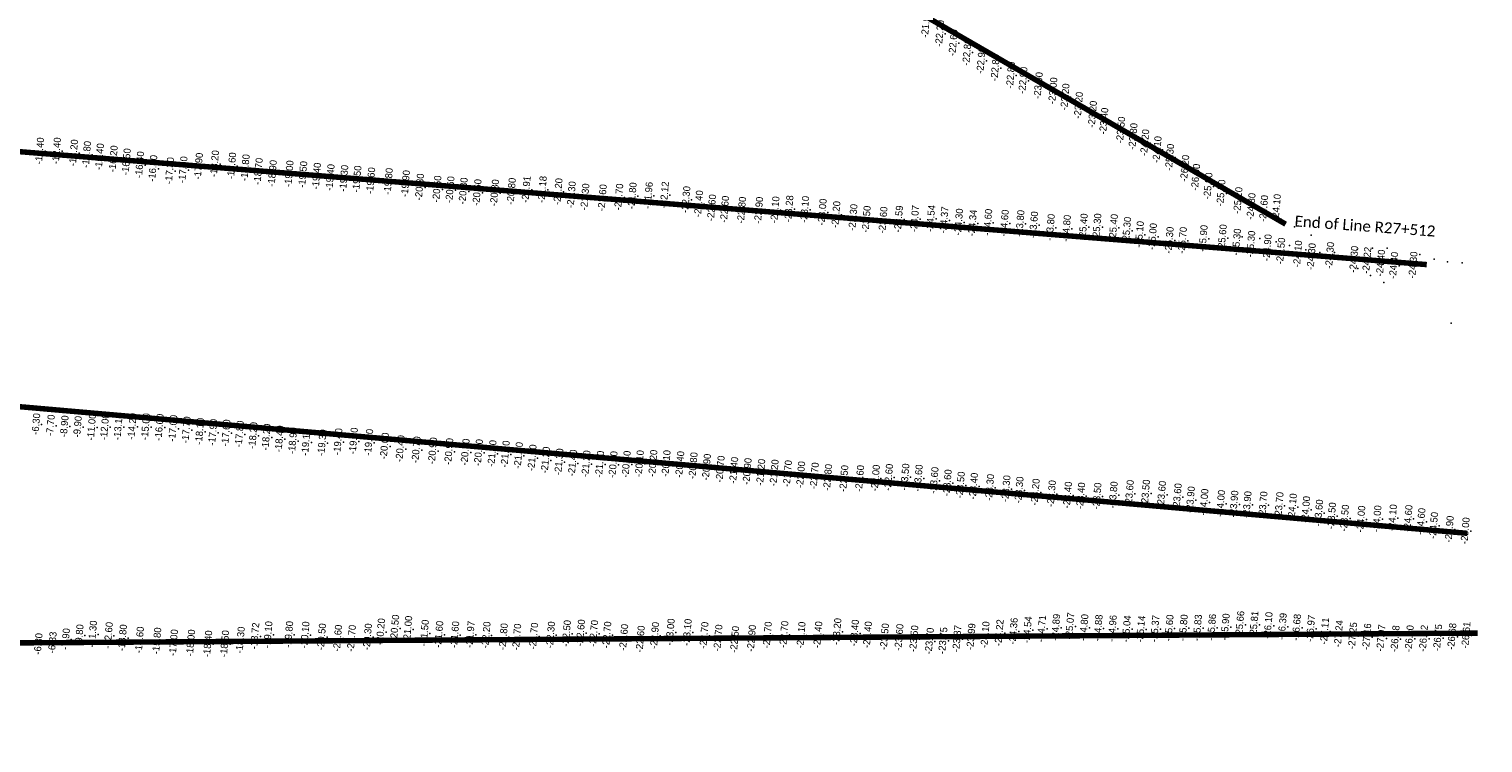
# Model space of a CAD drawing. Header units: feet. Extents: x 850675 to 1077306, y 463961 to 606658.
# Tile 59 of 77: x 945258 to 947924, y 566951 to 568260. Entities that reach past the tile are written whole.
import ezdxf
from ezdxf.enums import TextEntityAlignment as Align

# ---------------------------------------------------------------- set-up
doc = ezdxf.new("R2010")
doc.units = ezdxf.units.FT
doc.header["$MEASUREMENT"] = 0
doc.header["$XCLIPFRAME"] = 0
doc.header["$PDSIZE"] = 100
for name, color, linetype in [('ELEV8', 7, 'Continuous'), ('Plan', 150, 'Continuous'), ('POINTS8', 7, 'Continuous'), ('Text', 255, 'Continuous')]:
    doc.layers.add(name, color=color, linetype=linetype)
doc.layers.add('MrSID', color=251, linetype='Continuous', transparency=0.2)
doc.styles.add('Legend', font='calibri.ttf')
doc.styles.add('MM-STANDARD', font='txt', dxfattribs={"height": 1})
picture_1 = doc.add_image_def('image8.sid', size_in_pixel=(6313, 6971))
picture_2 = doc.add_image_def('image11.jpg', size_in_pixel=(1570, 944))

msp = doc.modelspace()

# ---------------------------------------------------------------- linework, layer by layer
at = {"layer": 'Plan', "const_width": 10}
for points in [[(944617.69, 569602.19), (947562.18, 567902.19)], [(944715.01, 568077.37), (947820.9176, 567828.0414)], [(944807.5, 567605.34), (947895.1829, 567335.2022)], [(944900.26, 567131.98), (947914.007, 567152.1575)]]:
    msp.add_lwpolyline(points, dxfattribs=at)
at = {"layer": 'POINTS8', "color": 250, "linetype": 'Continuous', "lineweight": 0, "transparency": 33554687}
for p in [(946937.93, 568251.25, -22.2), (946962.61, 568234.2, -22.6), (946987.93, 568216.84, -22.8), (947013.81, 568201.73, -22.9), (947039.82, 568188.59, -22.8), (947068.11, 568174.69, -22.8), (947090.64, 568165.36, -22.9), (947118.7, 568155.85, -23), (947145.47, 568146.1, -23), (947167.83, 568134.84, -23.2), (947192.46, 568119.5, -23.2), (947218.07, 568103.05, -23.2), (947238.9, 568090.43, -23.4), (947269.85, 568074.06, -23.5), (947292.48, 568062.31, -23.8), (947313.96, 568050.95, -24.2), (945287.44, 568035.92, -11.4), (945318.41, 568035.93, -12.4), (945349.7, 568032.32, -14.2), (945373.56, 568029.39, -14.8), (945397.25, 568025.17, -15.4), (947336.62, 568038.33, -24.1), (947359.61, 568024.23, -25.3), (945422.46, 568021.28, -16.2), (945446.39, 568015.96, -16.5), (945470.88, 568010.41, -16.4), (945495.06, 568003.73, -16.7), (945525.88, 567999.69, -17.3), (945550.38, 568001.33, -17.8), (945578.83, 568007.79, -17.9), (945608.19, 568012.43, -18.2), (945639.67, 568008.46, -18.6), (945664.42, 568005.14, -18.8), (945688.39, 567998.42, -18.7), (947387.3, 568003.91, -26.2), (945714.22, 567994.53, -18.9), (945744.91, 567993.88, -19), (945770.07, 567992.53, -19.5), (945795.22, 567989.6, -19.4), (945820.22, 567987.08, -19.4), (945845.32, 567985.55, -19.3), (945869.37, 567984.33, -19.5), (945894.67, 567981.19, -19.6), (945926.93, 567979.98, -19.8), (945958.39, 567975.89, -19.9), (945984.14, 567969.73, -20.3), (947407.26, 567987.6, -26), (947430.06, 567971.53, -25.8), (946016.02, 567966.05, -20.5), (946040.06, 567964.74, -20.6), (946064.15, 567962.39, -20.8), (946089.63, 567959.56, -20.6), (946121.67, 567959.03, -20.8), (946152.41, 567961.87, -20.8), (946179.6299, 567965.069, -20.9093), (946209.1795, 567965.2166, -21.1825), (946238.14, 567961.27, -21.2), (946262.51, 567955.51, -21.3), (946287.4, 567951.55, -21.3), (946319.24, 567950.06, -21.6), (946349.52, 567951.31, -21.7), (946374.0735, 567953.5097, -21.7971), (946403.6127, 567954.3092, -21.959), (946433.1519, 567955.1087, -22.1208), (946472.51, 567946.64, -22.3), (947453.77, 567958.71, -25.5), (947484.85, 567945, -25.2), (946495.82, 567938.9, -22.4), (946519.68, 567931.62, -22.6), (946543.53, 567928.88, -22.6), (946574.67, 567927.13, -22.8), (946605.99, 567927.01, -22.9), (946635.84, 567927.88, -23.1), (946661.5062, 567929.7555, -23.283), (946690.39, 567928.62, -23.1), (946722.52, 567923.67, -23), (946747.65, 567919.22, -23.2), (947508.98, 567934.1, -24.8), (947531.49, 567924.14, -24.6), (946778.97, 567913.86, -23.3), (946803.28, 567910.64, -23.5), (946834.01, 567909, -23.6), (946862.4896, 567911.0496, -23.5946), (946892.0375, 567911.3978, -24.0673), (946921.5855, 567911.7459, -24.5401), (946945.8889, 567909.0674, -24.3695), (946972.61, 567905.55, -24.3), (946997.9265, 567903.4755, -24.3442), (947026.07, 567904.95, -24.6), (947056.38, 567903.49, -24.6), (947085.18, 567902.8, -23.8), (947110.18, 567900.32, -23.6), (947140.84, 567895.66, -23.8), (947170.37, 567893.89, -24.8), (947201.23, 567896.43, -25.4), (947226.21, 567896.62, -25.3), (947256.56, 567895.55, -25.4), (947280.79, 567890.26, -25.3), (947553.86, 567911.5, -24.1), (947578.68, 567897.34, -24), (947304.19, 567882.63, -25.1), (947328.18, 567878.78, -25), (947358.82, 567872.06, -25.3), (947383.05, 567871.78, -25.7), (947421.08, 567875.37, -25.9), (947456.07, 567876.6, -25.6), (947482.24, 567878.84, -25.3), (947514.53, 567875.98, -25.3), (947544.67, 567869.58, -24.9), (947569.42, 567863.24, -24.5), (947609.03, 567881.9, -23.8), (947599.46, 567855.39, -24.1), (947624.57, 567850.53, -24.3), (947651.62, 567850.12, -24.3), (947672.19, 567837.56, -23.5), (947693.09, 567855.68, -24.3), (947721.5288, 567858.3085, -24.2224), (947748.15, 567858.36, -24.4), (947808.07, 567846.6, -24.3), (947834.55, 567838.21, -24.6), (947694.76, 567821.15, -23.3), (947770.3144, 567826.0277, -24.4), (947859.07, 567833.04, -24.7), (947886.06, 567831.29, -25), (947717.59, 567807.97, -23.5), (947742.27, 567795.15, -23.8), (947865.94, 567720.75, -25.2), (945280.87, 567534.94, -6.3), (945307.41, 567532.37, -7.7), (945332.84, 567530.83, -8.9), (945357.13, 567529.9, -9.9), (945382.72, 567529.3, -11), (945406.8, 567529.76, -12), (945431.54, 567529.87, -13.1), (945457.04, 567530.33, -14.2), (945481.78, 567530.14, -15), (945506.86, 567528.99, -16), (945531.73, 567526.97, -17), (945556.33, 567524.22, -17.7), (945580.93, 567521.54, -18.1), (945604.94, 567519.56, -17.9), (945629.15, 567518.69, -17.6), (945653.82, 567516.46, -17.8), (945678.7, 567513.82, -18.2), (945702.97, 567510.9, -18.2), (945727.04, 567507.66, -18.4), (945751.53, 567504.15, -18.9), (945775.73, 567501.47, -19.1), (945805.35, 567500.5, -19.3), (945834.47, 567502.63, -19.4), (945862.9, 567503.77, -19.6), (945890.98, 567501.3, -19.8), (945919.81, 567494.49, -20), (945948.61, 567489.83, -20.4), (945977.93, 567487.69, -20.7), (946008.01, 567485.85, -20.9), (946037.88, 567484.48, -20.9), (946067.86, 567483.44, -20.7), (946092.28, 567482.59, -20.8), (946117.1, 567480.88, -21), (946141.27, 567479.92, -21.2), (946165.42, 567477.31, -21.3), (946190.54, 567472.86, -21.2), (946215, 567468.7, -21.2), (946239.83, 567465.55, -21.3), (946264.53, 567463.47, -21.4), (946289.44, 567462.01, -21.2), (946387.25, 567462.37, -20.1), (946412.02, 567462.95, -20.2), (946436.27, 567462.56, -20.1), (946314.44, 567461.2, -21.1), (946339.03, 567460.59, -20.7), (946363.18, 567461.28, -20.4), (946461.36, 567460.65, -20.4), (946485.83, 567458.58, -20.8), (946510.33, 567455.78, -20.9), (946535.5, 567452.27, -20.7), (946560.32, 567449.98, -21.4), (946584.91, 567448.03, -20.9), (946609.84, 567446.31, -21.2), (946634.42, 567445.32, -21.2), (946658.83, 567444.05, -21.7), (946683.14, 567442.06, -22), (946708.04, 567439.86, -22.7), (946732.53, 567436.99, -22.8), (946762.23, 567434.98, -22.5), (946791.19, 567435.01, -21.6), (946820.14, 567435.69, -22), (946844.19, 567437.32, -22.6), (946874.24, 567437.89, -23.5), (946898.63, 567436.01, -23.6), (946927.68, 567431.62, -23.6), (946951.8, 567427.06, -23.6), (946975.91, 567423.08, -23.5), (946999.97, 567420.87, -23.4), (947029.59, 567418.62, -23.3), (947059.53, 567416.38, -23.3), (947083.52, 567413.87, -23.3), (947113.13, 567410.15, -23.2), (947315.39, 567408.45, -23.5), (947142.85, 567407.29, -23.3), (947172.31, 567404.73, -23.4), (947196.54, 567403.17, -23.4), (947226.39, 567402.78, -23.5), (947256.1, 567404.98, -23.8), (947285.81, 567407.79, -23.6), (947344.76, 567406.03, -23.6), (947373.53, 567401.67, -23.6), (947397.68, 567396.1, -23.9), (947422.49, 567391.65, -24), (947453.05, 567389.4, -24), (947477.41, 567388.35, -23.9), (947501.6, 567387.16, -23.9), (947530.69, 567386.78, -23.7), (947560.21, 567385.68, -23.7), (947584.56, 567383.05, -24.1), (947609.08, 567378.16, -24), (947632.84, 567371.91, -23.6), (947656.55, 567366.58, -23.5), (947680.35, 567362.46, -23.5), (947710.25, 567360.57, -24), (947739.75, 567361.17, -24), (947768.12, 567363.03, -24.1), (947796.78, 567362.02, -24.6), (947820.38, 567356.31, -24.6), (947843.59, 567348.98, -24.5), (947872.34, 567342.02, -24.9), (947901.54, 567339.12, -25), (945360.27, 567147.76, -9.8), (945384.54, 567149.85, -11.3), (945413.55, 567147.22, -12.6), (945439.47, 567142.8, -13.8), (945682.0712, 567146.1159, -18.7248), (945706.18, 567148.7, -19.1), (945744.26, 567148.93, -19.8), (945774.08, 567148.14, -20.1), (945804.49, 567144.69, -20.5), (945833.87, 567142.15, -20.6), (945859.36, 567141.87, -20.7), (945888.72, 567144.57, -20.3), (945912.59, 567154.04, -20.2), (945938.62, 567160.67, -20.5), (945962.55, 567158.57, -21), (945992.99, 567151.41, -21.5), (946019.52, 567149.25, -21.6), (946048.76, 567148.65, -21.6), (946077.1183, 567148.9488, -21.9707), (946106.17, 567147.92, -22.2), (946137.76, 567144.98, -21.8), (946162.39, 567144.2, -21.7), (946193.37, 567145.97, -21.7), (946224.46, 567148.22, -22.3), (946253.5553, 567150.7813, -22.5), (946279.42, 567151.92, -22.6), (946303.42, 567150.79, -22.7), (946327.6, 567148.16, -22.7), (946358.55, 567143.6, -22.6), (946415.26, 567147.26, -22.9), (946443.82, 567153.49, -23), (946474.97, 567152.99, -23.1), (946505.86, 567147.47, -22.7), (946531.46, 567142.58, -22.7), (946592.88, 567141.94, -22.9), (946621.92, 567147.98, -22.7), (946652.31, 567149.24, -22.7), (946683.78, 567147.69, -23.1), (946714.49, 567148.45, -23.4), (946749.44, 567154.33, -23.2), (946781.65, 567151.64, -23.4), (946805.51, 567148.41, -23.4), (946836.68, 567144.81, -23.5), (946863.45, 567143.68, -23.6), (946995.3775, 567144.7946, -23.9854), (947021.1848, 567148.3423, -24.1043), (947046.9921, 567151.89, -24.2232), (947072.8477, 567155.0142, -24.3624), (947098.7912, 567157.3671, -24.5385), (947124.7347, 567159.72, -24.7146), (947150.6782, 567162.0729, -24.8907), (947176.6217, 567164.4258, -25.0667), (947202.3986, 567161.6247, -24.8025), (947228.4326, 567160.787, -24.878), (947254.4703, 567159.9859, -24.9568), (947280.508, 567159.1848, -25.0356), (947306.5445, 567158.7096, -25.1422), (947332.576, 567159.6932, -25.3732), (947358.6074, 567160.6768, -25.6043), (947384.6177, 567161.0736, -25.8), (947410.6155, 567161.0179, -25.8276), (947436.6495, 567161.9302, -25.8646), (947461.47, 567162.8, -25.9), (947488.3123, 567167.5778, -25.6631), (947514.2015, 567167.5013, -25.8093), (947540.1843, 567165.6315, -26.0996), (947566.1672, 567163.7616, -26.3898), (947592.15, 567161.8918, -26.68), (947618.1328, 567160.022, -26.9702), (947643.7368, 567155.3209, -27.1128), (947669.2976, 567150.2959, -27.2386), (947695.0638, 567146.7496, -27.2525), (947721.0263, 567144.6167, -27.1595), (947746.9888, 567142.4839, -27.0666), (947825.0641, 567141.8291, -26.8202), (947851.0692, 567143.1029, -26.7467), (947877.0329, 567145.2224, -26.6782), (947902.9555, 567147.7138, -26.612), (945285.03, 567131.65, -6.3), (945310.9107, 567134.1295, -6.8286), (945335.29, 567140.51, -7.9), (945470.56, 567138.73, -14.6), (945502.37, 567137.12, -15.8), (945532.96, 567133.82, -17), (945564.42, 567133.45, -18), (945595.75, 567131.7, -18.4), (945626.72, 567132.06, -18.5), (945655.47, 567138.63, -18.3), (946388.93, 567140.58, -22.6), (946561.99, 567139.81, -22.5), (946890.49, 567141.13, -23.5), (946919.08, 567136.68, -23.7), (946943.7629, 567137.6991, -23.7476), (946969.5702, 567141.2468, -23.8665), (947772.9713, 567140.9609, -26.9771), (947799.0177, 567141.395, -26.8987)]:
    msp.add_point(p, dxfattribs=at)

# ---------------------------------------------------------------- texts
at = {"layer": 'ELEV8', "color": 18, "true_color": 0x000000, "transparency": 33554687, "style": 'MM-STANDARD'}
for s, p in [('-21.90', (946912.37, 568267.94, -21.9)), ('-22.20', (946937.93, 568251.25, -22.2)), ('-22.60', (946962.61, 568234.2, -22.6)), ('-22.80', (946987.93, 568216.84, -22.8)), ('-22.90', (947013.81, 568201.73, -22.9)), ('-22.80', (947039.82, 568188.59, -22.8)), ('-22.80', (947068.11, 568174.69, -22.8)), ('-22.90', (947090.64, 568165.36, -22.9)), ('-23.00', (947118.7, 568155.85, -23)), ('-23.00', (947145.47, 568146.1, -23)), ('-23.20', (947167.83, 568134.84, -23.2)), ('-23.20', (947192.46, 568119.5, -23.2)), ('-23.20', (947218.07, 568103.05, -23.2)), ('-23.40', (947238.9, 568090.43, -23.4)), ('-23.50', (947269.85, 568074.06, -23.5)), ('-23.80', (947292.48, 568062.31, -23.8)), ('-24.20', (947313.96, 568050.95, -24.2)), ('-11.40', (945287.44, 568035.92, -11.4)), ('-12.40', (945318.41, 568035.93, -12.4)), ('-14.20', (945349.7, 568032.32, -14.2)), ('-14.80', (945373.56, 568029.39, -14.8)), ('-15.40', (945397.25, 568025.17, -15.4)), ('-24.10', (947336.62, 568038.33, -24.1)), ('-25.30', (947359.61, 568024.23, -25.3)), ('-16.20', (945422.46, 568021.28, -16.2)), ('-16.50', (945446.39, 568015.96, -16.5)), ('-16.40', (945470.88, 568010.41, -16.4)), ('-16.70', (945495.06, 568003.73, -16.7)), ('-17.30', (945525.88, 567999.69, -17.3)), ('-17.80', (945550.38, 568001.33, -17.8)), ('-17.90', (945578.83, 568007.79, -17.9)), ('-18.20', (945608.19, 568012.43, -18.2)), ('-18.60', (945639.67, 568008.46, -18.6)), ('-18.80', (945664.42, 568005.14, -18.8)), ('-18.70', (945688.39, 567998.42, -18.7)), ('-26.20', (947387.3, 568003.91, -26.2)), ('-18.90', (945714.22, 567994.53, -18.9)), ('-19.00', (945744.91, 567993.88, -19)), ('-19.50', (945770.07, 567992.53, -19.5)), ('-19.40', (945795.22, 567989.6, -19.4)), ('-19.40', (945820.22, 567987.08, -19.4)), ('-19.30', (945845.32, 567985.55, -19.3)), ('-19.50', (945869.37, 567984.33, -19.5)), ('-19.60', (945894.67, 567981.19, -19.6)), ('-19.80', (945926.93, 567979.98, -19.8)), ('-19.90', (945958.39, 567975.89, -19.9)), ('-20.30', (945984.14, 567969.73, -20.3)), ('-26.00', (947407.26, 567987.6, -26)), ('-25.80', (947430.06, 567971.53, -25.8)), ('-20.50', (946016.02, 567966.05, -20.5)), ('-20.60', (946040.06, 567964.74, -20.6)), ('-20.80', (946064.15, 567962.39, -20.8)), ('-20.60', (946089.63, 567959.56, -20.6)), ('-20.80', (946121.67, 567959.03, -20.8)), ('-20.80', (946152.41, 567961.87, -20.8)), ('-20.91', (946179.6299, 567965.069, -20.9093)), ('-21.18', (946209.1795, 567965.2166, -21.1825)), ('-21.20', (946238.14, 567961.27, -21.2)), ('-21.30', (946262.51, 567955.51, -21.3)), ('-21.30', (946287.4, 567951.55, -21.3)), ('-21.60', (946319.24, 567950.06, -21.6)), ('-21.70', (946349.52, 567951.31, -21.7)), ('-21.80', (946374.0735, 567953.5097, -21.7971)), ('-21.96', (946403.6127, 567954.3092, -21.959)), ('-22.12', (946433.1519, 567955.1087, -22.1208)), ('-22.30', (946472.51, 567946.64, -22.3)), ('-25.50', (947453.77, 567958.71, -25.5)), ('-25.20', (947484.85, 567945, -25.2)), ('-22.40', (946495.82, 567938.9, -22.4)), ('-22.60', (946519.68, 567931.62, -22.6)), ('-22.60', (946543.53, 567928.88, -22.6)), ('-22.80', (946574.67, 567927.13, -22.8)), ('-22.90', (946605.99, 567927.01, -22.9)), ('-23.10', (946635.84, 567927.88, -23.1)), ('-23.28', (946661.5062, 567929.7555, -23.283)), ('-23.10', (946690.39, 567928.62, -23.1)), ('-23.00', (946722.52, 567923.67, -23)), ('-23.20', (946747.65, 567919.22, -23.2)), ('-24.80', (947508.98, 567934.1, -24.8)), ('-24.60', (947531.986, 567930.1953, -24.6)), ('-24.10', (947555.2708, 567932.1782, -24.1)), ('-23.30', (946778.97, 567913.86, -23.3)), ('-23.50', (946803.28, 567910.64, -23.5)), ('-23.60', (946834.01, 567909, -23.6)), ('-23.59', (946862.4896, 567911.0496, -23.5946)), ('-24.07', (946892.0375, 567911.3978, -24.0673)), ('-24.54', (946921.5855, 567911.7459, -24.5401)), ('-24.37', (946945.8889, 567909.0674, -24.3695)), ('-24.30', (946972.61, 567905.55, -24.3)), ('-24.34', (946997.9265, 567903.4755, -24.3442)), ('-24.60', (947026.07, 567904.95, -24.6)), ('-24.60', (947056.38, 567903.49, -24.6)), ('-23.80', (947085.18, 567902.8, -23.8)), ('-23.60', (947110.18, 567900.32, -23.6)), ('-23.80', (947140.84, 567895.66, -23.8)), ('-24.80', (947170.37, 567893.89, -24.8)), ('-25.40', (947201.23, 567896.43, -25.4)), ('-25.30', (947226.21, 567896.62, -25.3)), ('-25.40', (947256.56, 567895.55, -25.4)), ('-25.30', (947280.79, 567890.26, -25.3)), ('-25.10', (947304.19, 567882.63, -25.1)), ('-25.00', (947328.18, 567878.78, -25)), ('-25.30', (947358.82, 567872.06, -25.3)), ('-25.70', (947383.05, 567871.78, -25.7)), ('-25.90', (947421.08, 567875.37, -25.9)), ('-25.60', (947456.07, 567876.6, -25.6)), ('-25.30', (947482.24, 567868.7866, -25.3)), ('-25.30', (947508.4169, 567864.8329, -25.3)), ('-24.90', (947538.5569, 567858.4329, -24.9)), ('-24.50', (947563.3069, 567852.0929, -24.5)), ('-24.10', (947594.2617, 567846.9845, -24.1)), ('-24.30', (947619.3717, 567842.1245, -24.3)), ('-24.30', (947653.1158, 567844.2329, -24.3)), ('-24.30', (947697.3295, 567836.998, -24.3)), ('-24.22', (947721.1624, 567834.999, -24.2224)), ('-24.40', (947746.3544, 567830.1677, -24.4)), ('-24.40', (947770.3144, 567826.0277, -24.4)), ('-24.30', (947805.7615, 567826.6092, -24.3)), ('-6.30', (945280.87, 567534.94, -6.3)), ('-7.70', (945307.41, 567532.37, -7.7)), ('-8.90', (945332.84, 567530.83, -8.9)), ('-9.90', (945357.13, 567529.9, -9.9)), ('-11.00', (945382.72, 567529.3, -11)), ('-12.00', (945406.8, 567529.76, -12)), ('-13.10', (945431.54, 567529.87, -13.1)), ('-14.20', (945457.04, 567530.33, -14.2)), ('-15.00', (945481.78, 567530.14, -15)), ('-16.00', (945506.86, 567528.99, -16)), ('-17.00', (945531.73, 567526.97, -17)), ('-17.70', (945556.33, 567524.22, -17.7)), ('-18.10', (945580.93, 567521.54, -18.1)), ('-17.90', (945604.94, 567519.56, -17.9)), ('-17.60', (945629.15, 567518.69, -17.6)), ('-17.80', (945653.82, 567516.46, -17.8)), ('-18.20', (945678.7, 567513.82, -18.2)), ('-18.20', (945702.97, 567510.9, -18.2)), ('-18.40', (945727.04, 567507.66, -18.4)), ('-18.90', (945751.53, 567504.15, -18.9)), ('-19.10', (945775.73, 567501.47, -19.1)), ('-19.30', (945805.35, 567500.5, -19.3)), ('-19.40', (945834.47, 567502.63, -19.4)), ('-19.60', (945862.9, 567503.77, -19.6)), ('-19.80', (945890.98, 567501.3, -19.8)), ('-20.00', (945919.81, 567494.49, -20)), ('-20.40', (945948.61, 567489.83, -20.4)), ('-20.70', (945977.93, 567487.69, -20.7)), ('-20.90', (946008.01, 567485.85, -20.9)), ('-20.90', (946037.88, 567484.48, -20.9)), ('-20.70', (946067.86, 567483.44, -20.7)), ('-20.80', (946092.28, 567482.59, -20.8)), ('-21.00', (946117.1, 567480.88, -21)), ('-21.20', (946141.27, 567479.92, -21.2)), ('-21.30', (946165.42, 567477.31, -21.3)), ('-21.20', (946190.54, 567472.86, -21.2)), ('-21.20', (946215, 567468.7, -21.2)), ('-21.30', (946239.83, 567465.55, -21.3)), ('-21.40', (946264.53, 567463.47, -21.4)), ('-20.20', (946412.02, 567462.95, -20.2)), ('-21.20', (946289.44, 567462.01, -21.2)), ('-21.10', (946314.44, 567461.2, -21.1)), ('-20.70', (946339.03, 567460.59, -20.7)), ('-20.40', (946363.18, 567461.28, -20.4)), ('-20.10', (946387.25, 567462.37, -20.1)), ('-20.10', (946436.27, 567462.56, -20.1)), ('-20.40', (946461.36, 567460.65, -20.4)), ('-20.80', (946485.83, 567458.58, -20.8)), ('-20.90', (946510.33, 567455.78, -20.9)), ('-20.70', (946535.5, 567452.27, -20.7)), ('-21.40', (946560.32, 567449.98, -21.4)), ('-20.90', (946584.91, 567448.03, -20.9)), ('-21.20', (946609.84, 567446.31, -21.2)), ('-21.20', (946634.42, 567445.32, -21.2)), ('-21.70', (946658.83, 567444.05, -21.7)), ('-22.00', (946683.14, 567442.06, -22)), ('-22.70', (946708.04, 567439.86, -22.7)), ('-22.80', (946732.53, 567436.99, -22.8)), ('-22.60', (946844.19, 567437.32, -22.6)), ('-23.50', (946874.24, 567437.89, -23.5)), ('-23.60', (946898.63, 567436.01, -23.6)), ('-22.50', (946762.23, 567434.98, -22.5)), ('-21.60', (946791.19, 567435.01, -21.6)), ('-22.00', (946820.14, 567435.69, -22)), ('-23.60', (946927.68, 567431.62, -23.6)), ('-23.60', (946951.8, 567427.06, -23.6)), ('-23.50', (946975.91, 567423.08, -23.5)), ('-23.40', (946999.97, 567420.87, -23.4)), ('-23.30', (947029.59, 567418.62, -23.3)), ('-23.30', (947059.53, 567416.38, -23.3)), ('-23.30', (947083.52, 567413.87, -23.3)), ('-23.20', (947113.13, 567410.15, -23.2)), ('-23.30', (947142.85, 567407.29, -23.3)), ('-23.40', (947172.31, 567404.73, -23.4)), ('-23.40', (947196.54, 567403.17, -23.4)), ('-23.50', (947226.39, 567402.78, -23.5)), ('-23.80', (947256.1, 567404.98, -23.8)), ('-23.60', (947285.81, 567407.79, -23.6)), ('-23.50', (947315.39, 567408.45, -23.5)), ('-23.60', (947344.76, 567406.03, -23.6)), ('-23.60', (947373.53, 567401.67, -23.6)), ('-23.90', (947397.68, 567396.1, -23.9)), ('-24.00', (947422.49, 567391.65, -24)), ('-24.00', (947453.05, 567389.4, -24)), ('-23.90', (947477.41, 567388.35, -23.9)), ('-23.90', (947501.6, 567387.16, -23.9)), ('-23.70', (947530.69, 567386.78, -23.7)), ('-23.70', (947560.21, 567385.68, -23.7)), ('-24.10', (947584.56, 567383.05, -24.1)), ('-24.00', (947609.08, 567378.16, -24)), ('-23.60', (947632.84, 567371.91, -23.6)), ('-23.50', (947656.55, 567366.58, -23.5)), ('-23.50', (947680.35, 567362.46, -23.5)), ('-24.00', (947710.25, 567360.57, -24)), ('-24.00', (947739.75, 567361.17, -24)), ('-24.10', (947768.12, 567363.03, -24.1)), ('-24.60', (947796.78, 567362.02, -24.6)), ('-24.60', (947820.38, 567356.31, -24.6)), ('-24.50', (947843.59, 567348.98, -24.5)), ('-24.90', (947872.34, 567342.02, -24.9)), ('-25.00', (947901.54, 567339.12, -25)), ('-9.80', (945360.27, 567147.76, -9.8)), ('-11.30', (945384.54, 567149.85, -11.3)), ('-12.60', (945413.55, 567147.22, -12.6)), ('-13.80', (945439.47, 567142.8, -13.8)), ('-18.72', (945682.0712, 567146.1159, -18.7248)), ('-19.10', (945706.18, 567148.7, -19.1)), ('-19.80', (945744.26, 567148.93, -19.8)), ('-20.10', (945774.08, 567148.14, -20.1)), ('-20.50', (945804.49, 567144.69, -20.5)), ('-20.30', (945888.72, 567144.57, -20.3)), ('-20.20', (945912.59, 567154.04, -20.2)), ('-20.50', (945938.62, 567160.67, -20.5)), ('-21.00', (945962.55, 567158.57, -21)), ('-21.50', (945992.99, 567151.41, -21.5)), ('-21.60', (946019.52, 567149.25, -21.6)), ('-21.60', (946048.76, 567148.65, -21.6)), ('-21.97', (946077.1183, 567148.9488, -21.9707)), ('-22.20', (946106.17, 567147.92, -22.2)), ('-21.80', (946137.76, 567144.98, -21.8)), ('-21.70', (946162.39, 567144.2, -21.7)), ('-21.70', (946193.37, 567145.97, -21.7)), ('-22.30', (946224.46, 567148.22, -22.3)), ('-22.50', (946253.5553, 567150.7813, -22.5)), ('-22.60', (946279.42, 567151.92, -22.6)), ('-22.70', (946303.42, 567150.79, -22.7)), ('-22.70', (946327.6, 567148.16, -22.7)), ('-22.60', (946358.55, 567143.6, -22.6)), ('-22.90', (946415.26, 567147.26, -22.9)), ('-23.00', (946443.82, 567153.49, -23)), ('-23.10', (946474.97, 567152.99, -23.1)), ('-22.70', (946505.86, 567147.47, -22.7)), ('-22.70', (946621.92, 567147.98, -22.7)), ('-22.70', (946652.31, 567149.24, -22.7)), ('-23.10', (946683.78, 567147.69, -23.1)), ('-23.40', (946714.49, 567148.45, -23.4)), ('-23.20', (946749.44, 567154.33, -23.2)), ('-23.40', (946781.65, 567151.64, -23.4)), ('-23.40', (946805.51, 567148.41, -23.4)), ('-23.50', (946836.68, 567144.81, -23.5)), ('-23.60', (946863.45, 567143.68, -23.6)), ('-23.99', (946995.3775, 567144.7946, -23.9854)), ('-24.10', (947021.1848, 567148.3423, -24.1043)), ('-24.22', (947046.9921, 567151.89, -24.2232)), ('-24.36', (947072.8477, 567155.0142, -24.3624)), ('-24.54', (947098.7912, 567157.3671, -24.5385)), ('-24.71', (947124.7347, 567159.72, -24.7146)), ('-24.89', (947150.6782, 567162.0729, -24.8907)), ('-25.07', (947176.6217, 567164.4258, -25.0667)), ('-24.80', (947202.3986, 567161.6247, -24.8025)), ('-24.88', (947228.4326, 567160.787, -24.878)), ('-24.96', (947254.4703, 567159.9859, -24.9568)), ('-25.04', (947280.508, 567159.1848, -25.0356)), ('-25.14', (947306.5445, 567158.7096, -25.1422)), ('-25.37', (947332.576, 567159.6932, -25.3732)), ('-25.60', (947358.6074, 567160.6768, -25.6043)), ('-25.80', (947384.6177, 567161.0736, -25.8)), ('-25.83', (947410.6155, 567161.0179, -25.8276)), ('-25.86', (947436.6495, 567161.9302, -25.8646)), ('-25.90', (947461.47, 567162.8, -25.9)), ('-25.66', (947488.3123, 567167.5778, -25.6631)), ('-25.81', (947514.2015, 567167.5013, -25.8093)), ('-26.10', (947540.1843, 567165.6315, -26.0996)), ('-26.39', (947566.1672, 567163.7616, -26.3898)), ('-26.68', (947592.15, 567161.8918, -26.68)), ('-26.97', (947618.1328, 567160.022, -26.9702)), ('-27.11', (947643.7368, 567155.3209, -27.1128)), ('-27.24', (947669.2976, 567150.2959, -27.2386)), ('-27.25', (947695.0638, 567146.7496, -27.2525)), ('-27.16', (947721.0263, 567144.6167, -27.1595)), ('-26.68', (947877.0329, 567145.2224, -26.6782)), ('-26.61', (947902.9555, 567147.7138, -26.612)), ('-6.30', (945285.03, 567131.65, -6.3)), ('-6.83', (945310.9107, 567134.1295, -6.8286)), ('-7.90', (945335.29, 567140.51, -7.9)), ('-14.60', (945470.56, 567138.73, -14.6)), ('-15.80', (945502.37, 567137.12, -15.8)), ('-17.00', (945532.96, 567133.82, -17)), ('-18.00', (945564.42, 567133.45, -18)), ('-18.40', (945595.75, 567131.7, -18.4)), ('-18.50', (945626.72, 567132.06, -18.5)), ('-18.30', (945655.47, 567138.63, -18.3)), ('-20.60', (945833.87, 567142.15, -20.6)), ('-20.70', (945859.36, 567141.87, -20.7)), ('-22.60', (946388.93, 567140.58, -22.6)), ('-22.70', (946531.46, 567142.58, -22.7)), ('-22.50', (946561.99, 567139.81, -22.5)), ('-22.90', (946592.88, 567141.94, -22.9)), ('-23.50', (946890.49, 567141.13, -23.5)), ('-23.70', (946919.08, 567136.68, -23.7)), ('-23.75', (946943.7629, 567137.6991, -23.7476)), ('-23.87', (946969.5702, 567141.2468, -23.8665)), ('-27.07', (947746.9888, 567142.4839, -27.0666)), ('-26.98', (947772.9713, 567140.9609, -26.9771)), ('-26.90', (947799.0177, 567141.395, -26.8987)), ('-26.82', (947825.0641, 567141.8291, -26.8202)), ('-26.75', (947851.0692, 567143.1029, -26.7467))]:
    msp.add_text(s, height=13, rotation=85, dxfattribs=at).set_placement(p, align=Align.BOTTOM_CENTER)
at = {"layer": 'Text', "color": 18, "true_color": 0x000000, "style": 'Legend'}
msp.add_text('End of Line R27+512', height=20, rotation=355.8160228, dxfattribs=at).set_placement((947707.6546, 567898.6919), align=Align.MIDDLE_CENTER)

# ---------------------------------------------------------------- pictures from other files: only their frames are drawn
at = {"layer": 'MrSID'}
image = msp.add_image(picture_2, insert=(851552.7296, 463961.3689), size_in_units=(225757.9943, 135742.3864), rotation=0.370518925, dxfattribs=at)
image.dxf.flags = 7
image = msp.add_image(picture_1, insert=(943713.7971, 561212.1411), size_in_units=(20711.9423, 22870.7349), dxfattribs=at)
image.set_boundary_path([(45.7153, -0.5), (1915.534644, 6970.5)])

doc.saveas('drawing.dxf')
